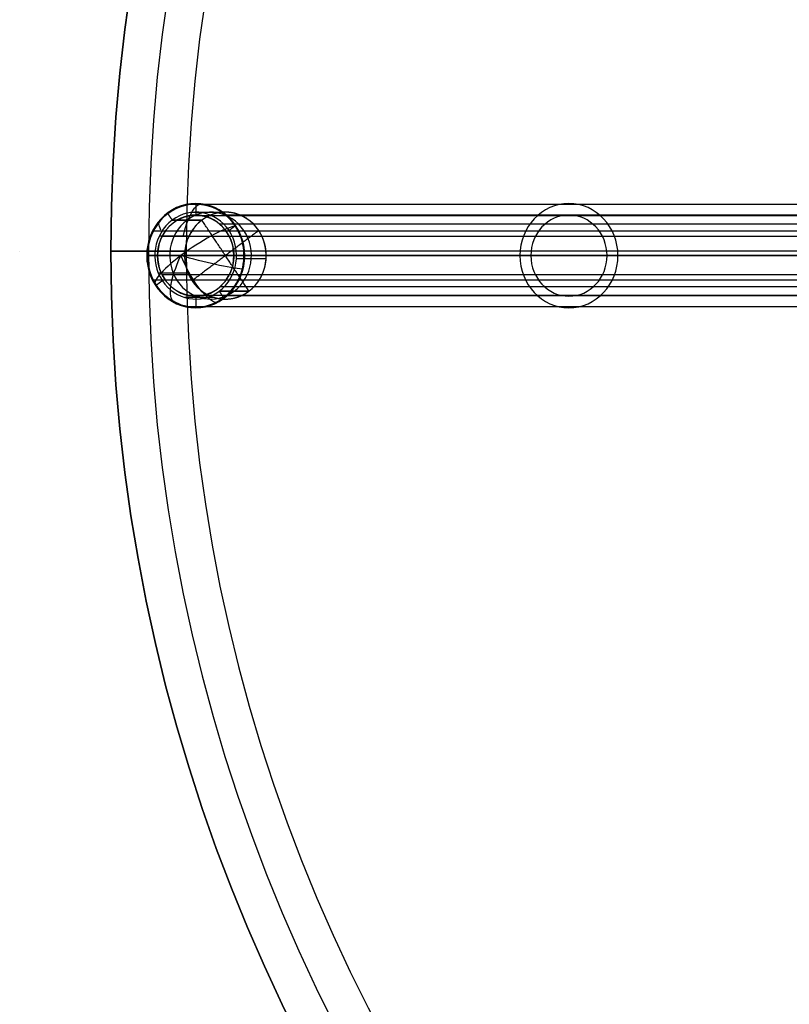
# Model space of a CAD drawing. Header units: millimetres. Extents: x -280 to 335, y -299 to 301.
# Tile 2 of 11: x -280 to -147, y -129 to 41. Entities that reach past the tile are written whole.
import ezdxf

# ---------------------------------------------------------------- set-up
doc = ezdxf.new("R2010")
doc.units = ezdxf.units.MM
doc.header["$MEASUREMENT"] = 0
doc.layers.add('Soround legs', color=7, linetype='Continuous', true_color=0x616161)
doc.layers.add('Sorund table top', color=7, linetype='Continuous', true_color=0x6d9c84)

msp = doc.modelspace()

# ---------------------------------------------------------------- linework, layer by layer
at = {"layer": 'Soround legs', "extrusion": (0.34202, -2.498e-16, 0.939693)}
for radius, start, end in [(8.87, 305.249, 125.249), (8.87, 305.249, 125.249), (7.5, 215.249, 35.249), (7.5, 215.249, 35.249), (7.5, 35.249, 215.249), (7.5, 35.249, 215.249)]:
    msp.add_arc((-0.18, 237.41, -78.4), radius, start, end, dxfattribs=at)
at = {"layer": 'Soround legs', "extrusion": (0.34202, -8.6111e-17, 0.939693)}
msp.add_arc((-0.18, 237.41, -78.4), 9, 270, 90, dxfattribs=at)
msp.add_arc((-0.18, 237.41, -78.4), 9, 270, 90, dxfattribs=at)
at = {"layer": 'Soround legs', "extrusion": (0.937257, -0.07195, -0.341134)}
msp.add_arc((-19.27, -76.42, -236.78), 9, 291.1141, 348.9058, dxfattribs=at)
at = {"layer": 'Soround legs', "extrusion": (0.34202, 0, 0.939693)}
for centre, radius, start, end in [((-0.18, 237.41, 109.99), 9, 270, 90), ((-0.18, 237.41, -70.9), 7.5, 215.249, 35.249), ((-0.18, 237.41, 109.99), 7, 270, 90), ((-0.18, 237.41, -70.9), 7.5, 35.249, 215.249), ((-0.18, 237.41, 109.99), 9, 90, 270), ((-0.18, 237.41, 109.99), 7, 90, 270)]:
    msp.add_arc(centre, radius, start, end, dxfattribs=at)
at = {"layer": 'Soround legs', "extrusion": (0.34202, -7.72898e-17, 0.939693)}
msp.add_arc((-0.18, 237.41, -78.4), 7, 270, 90, dxfattribs=at)
at = {"layer": 'Soround legs', "extrusion": (0.34202, -4.16334e-16, 0.939693)}
msp.add_arc((-0.18, 237.41, -63.4), 7.5, 215.249, 35.249, dxfattribs=at)
at = {"layer": 'Soround legs', "extrusion": (0.646853, 0.725363, -0.235435)}
msp.add_arc((186.01, -30.42, -163.56), 9, 330.0176, 5.1952, dxfattribs=at)
at = {"layer": 'Soround legs', "extrusion": (0.34202, -2.22045e-16, 0.939693)}
for centre, radius, start, end in [((-0.18, 237.41, -63.4), 7.5, 35.249, 215.249), ((-0.18, 237.41, -78.4), 8.87, 125.249, 305.249), ((-0.18, 237.41, -78.4), 8.87, 125.249, 305.249)]:
    msp.add_arc(centre, radius, start, end, dxfattribs=at)
at = {"layer": 'Soround legs', "extrusion": (-0.542326, 0.816651, 0.197391)}
for start, end in [(206.148, 286.5539), (206.148, 286.5539), (286.5539, 6.9598), (286.5539, 6.9598)]:
    msp.add_arc((207.85, -18.44, 136.87), 9, start, end, dxfattribs=at)
at = {"layer": 'Soround legs', "extrusion": (0.34202, -7.70957e-17, 0.939693)}
msp.add_arc((-0.18, 237.41, -78.4), 9, 90, 270, dxfattribs=at)
msp.add_arc((-0.18, 237.41, -78.4), 9, 90, 270, dxfattribs=at)
at = {"layer": 'Soround legs', "extrusion": (-0.116538, 0.99228, 0.042417)}
msp.add_arc((247.71, 7.71, 29.27), 9, 357.7002, 10.2636, dxfattribs=at)
at = {"layer": 'Soround legs', "extrusion": (0.34202, -9.39718e-17, 0.939693)}
msp.add_arc((-0.18, 237.41, -78.4), 7, 90, 270, dxfattribs=at)
at = {"layer": 'Soround legs', "extrusion": (0.840039, -0.448164, -0.305749)}
msp.add_arc((-117.55, -58.74, -212.15), 9, 180.3297, 260.7356, dxfattribs=at)
at = {"layer": 'Soround legs', "extrusion": (0.858458, 0.406721, -0.312453)}
msp.add_arc((106.62, -61.95, -216.96), 9, 198.0147, 278.4206, dxfattribs=at)
at = {"layer": 'Soround legs', "extrusion": (0.249161, 0.964207, -0.090687)}
msp.add_arc((241.42, 3.23, -63.12), 9, 208.9322, 289.3381, dxfattribs=at)
at = {"layer": 'Soround legs'}
for points in [[(-122.69, 8.65, 362.19), (-187.12, 8.65, 185.16), (-251.56, 8.65, 8.13)], [(-249.91, 8.82, 7.53), (-249.91, 7.82, 7.53), (-249.91, 6.82, 7.53)], [(-254.72, 7.07, 9.28), (-254.35, 6.51, 9.15), (-253.97, 5.95, 9.01)], [(-245.65, 7.26, 21.94), (-248.22, 7.26, 14.9), (-250.78, 7.26, 7.85)], [(-253.97, 5.95, 9.01), (-251.41, 5.95, 16.06), (-248.84, 5.95, 23.11)], [(-248.84, 5.95, 23.11), (-251.41, 5.95, 16.06), (-253.97, 5.95, 9.01)], [(-122.32, 6.69, 362.06), (-186.76, 6.69, 185.03), (-251.19, 6.69, 8)], [(-240.71, -6.3, 20.15), (-244.78, -0.18, 21.63), (-248.84, 5.95, 23.11)], [(-116.87, 5.23, 360.07), (-181.3, 5.23, 183.04), (-245.73, 5.23, 6.01)], [(-239.93, 5.26, 19.86), (-242.49, 5.26, 12.81), (-245.06, 5.26, 5.77)], [(-115.68, 6.78, 359.64), (-180.11, 6.78, 182.61), (-244.54, 6.78, 5.58)], [(-128.5, 4.06, 364.3), (-192.93, 4.06, 187.28), (-257.37, 4.06, 10.25)], [(-239.02, 4.15, 19.53), (-244.78, -0.18, 21.63), (-250.53, -4.51, 23.72)], [(-243.1, 4.94, 5.05), (-243.62, 4.55, 5.24), (-244.15, 4.15, 5.44)], [(-251.08, 3.18, 23.92), (-253.64, 3.18, 16.87), (-256.21, 3.18, 9.82)], [(-126.84, 3.12, 363.7), (-191.27, 3.12, 186.67), (-255.71, 3.12, 9.64)], [(-258.36, -0.18, 10.61), (-257.42, -0.18, 10.27), (-256.48, -0.18, 9.93)], [(-258.36, -0.18, 10.61), (-193.93, -0.18, 187.64), (-129.5, -0.18, 364.67)], [(-129.5, -0.18, 364.67), (-193.93, -0.18, 187.64), (-258.36, -0.18, 10.61)], [(-127.62, -0.18, 363.98), (-192.05, -0.18, 186.95), (-256.48, -0.18, 9.93)], [(-256.48, -0.18, 9.93), (-192.05, -0.18, 186.95), (-127.62, -0.18, 363.98)], [(-243.33, -0.18, 5.14), (-242.39, -0.18, 4.79), (-241.45, -0.18, 4.45)], [(-243.33, -0.18, 5.14), (-178.9, -0.18, 182.17), (-114.46, -0.18, 359.2)], [(-114.46, -0.18, 359.2), (-178.9, -0.18, 182.17), (-243.33, -0.18, 5.14)], [(-237.75, -0.72, 19.07), (-240.31, -0.72, 12.02), (-242.88, -0.72, 4.97)], [(-112.58, -0.18, 358.51), (-177.02, -0.18, 181.48), (-241.45, -0.18, 4.45)], [(-241.45, -0.18, 4.45), (-177.02, -0.18, 181.48), (-112.58, -0.18, 358.51)], [(-251.22, -3.23, 23.97), (-253.78, -3.23, 16.92), (-256.35, -3.23, 9.87)], [(-128.5, -4.42, 364.3), (-192.93, -4.42, 187.28), (-257.37, -4.42, 10.25)], [(-255.66, -4.51, 9.63), (-256.19, -4.9, 9.82), (-256.72, -5.3, 10.01)], [(-126.84, -3.48, 363.7), (-191.27, -3.48, 186.67), (-255.71, -3.48, 9.64)], [(-240.71, -6.3, 20.15), (-243.27, -6.3, 13.1), (-245.84, -6.3, 6.05)], [(-245.84, -6.3, 6.05), (-245.47, -6.87, 5.92), (-245.09, -7.43, 5.78)], [(-245.84, -6.3, 6.05), (-243.27, -6.3, 13.1), (-240.71, -6.3, 20.15)], [(-116.87, -5.59, 360.07), (-181.3, -5.59, 183.04), (-245.73, -5.59, 6.01)], [(-246.65, -7.41, 22.31), (-249.21, -7.41, 15.26), (-251.78, -7.41, 8.21)], [(-122.32, -7.04, 362.06), (-186.76, -7.04, 185.03), (-251.19, -7.04, 8)], [(-249.91, -7.18, 7.53), (-249.91, -8.18, 7.53), (-249.91, -9.18, 7.53)], [(-115.68, -7.14, 359.64), (-180.11, -7.14, 182.61), (-244.54, -7.14, 5.58)], [(-122.69, -9.01, 362.19), (-187.12, -9.01, 185.16), (-251.56, -9.01, 8.13)]]:
    msp.add_open_spline(points, degree=2, dxfattribs=at)
for points, knots in [([(-256.48, -0.18, 9.93), (-256.48, 0.51, 9.93), (-256.36, 1.19, 9.88), (-256.23, 1.86, 9.83), (-255.98, 2.5, 9.74), (-255.74, 3.14, 9.65), (-255.38, 3.71, 9.52), (-255.02, 4.28, 9.39), (-254.1, 5.26, 9.06), (-253.56, 5.64, 8.86), (-253.02, 6.02, 8.67), (-252.42, 6.29, 8.45), (-251.83, 6.55, 8.23), (-251.19, 6.69, 8), (-250.55, 6.82, 7.77), (-249.26, 6.82, 7.3), (-248.62, 6.69, 7.06), (-247.99, 6.55, 6.83), (-246.79, 6.02, 6.4), (-245.71, 5.26, 6), (-244.8, 4.28, 5.67), (-244.08, 3.14, 5.41), (-243.58, 1.86, 5.23), (-243.46, 1.19, 5.18), (-243.33, 0.51, 5.14), (-243.33, -0.18, 5.14)], [1, 1, 1, 1.0625, 1.0625, 1.125, 1.125, 1.1875, 1.1875, 1.25, 1.3125, 1.3125, 1.375, 1.375, 1.4375, 1.4375, 1.5, 1.5625, 1.5625, 1.625, 1.6875, 1.75, 1.8125, 1.875, 1.9375, 1.9375, 2, 2, 2]), ([(-240.71, -6.3, 20.15), (-240.14, -5.88, 19.94), (-239.66, -5.34, 19.77), (-239.19, -4.81, 19.59), (-238.82, -4.18, 19.46), (-238.45, -3.56, 19.32), (-238.2, -2.87, 19.23), (-237.95, -2.18, 19.14), (-237.71, -0.72, 19.06), (-237.73, 0.02, 19.06), (-237.75, 0.76, 19.07), (-237.9, 1.48, 19.12), (-238.06, 2.2, 19.18), (-238.34, 2.87, 19.28), (-238.62, 3.55, 19.39), (-239.42, 4.75, 19.68), (-239.93, 5.26, 19.86), (-240.43, 5.77, 20.04), (-241.6, 6.56, 20.47), (-242.9, 7.09, 20.94), (-244.27, 7.34, 21.44), (-245.66, 7.3, 21.95), (-247.01, 6.97, 22.44), (-248.28, 6.37, 22.9), (-248.84, 5.95, 23.11)], [0, 0, 0, 0.0625, 0.0625, 0.125, 0.125, 0.1875, 0.1875, 0.25, 0.3125, 0.3125, 0.375, 0.375, 0.4375, 0.4375, 0.5, 0.5625, 0.5625, 0.625, 0.6875, 0.75, 0.8125, 0.875, 0.9375, 1, 1, 1]), ([(-248.84, 5.95, 23.11), (-249.41, 5.52, 23.31), (-250.37, 4.45, 23.66), (-251.11, 3.2, 23.93), (-251.61, 1.82, 24.11), (-251.84, 0.36, 24.2), (-251.8, -1.11, 24.18), (-251.5, -2.55, 24.07), (-250.93, -3.9, 23.87), (-250.13, -5.11, 23.58), (-249.12, -6.13, 23.21), (-247.95, -6.92, 22.78), (-246.65, -7.45, 22.31), (-245.29, -7.7, 21.81), (-243.9, -7.66, 21.31), (-242.54, -7.33, 20.81), (-241.91, -7.03, 20.58), (-241.28, -6.73, 20.35), (-240.71, -6.3, 20.15)], [1, 1, 1, 1.0625, 1.125, 1.1875, 1.25, 1.3125, 1.375, 1.4375, 1.5, 1.5625, 1.625, 1.6875, 1.75, 1.8125, 1.875, 1.9375, 1.9375, 2, 2, 2]), ([(-243.33, -0.18, 5.14), (-243.33, -0.87, 5.14), (-243.58, -2.22, 5.23), (-244.08, -3.49, 5.41), (-244.8, -4.64, 5.67), (-245.71, -5.62, 6), (-246.79, -6.38, 6.4), (-247.99, -6.91, 6.83), (-249.26, -7.18, 7.3), (-250.55, -7.18, 7.77), (-251.19, -7.04, 8), (-251.83, -6.91, 8.23), (-253.02, -6.38, 8.67), (-254.1, -5.62, 9.06), (-255.02, -4.64, 9.39), (-255.74, -3.49, 9.65), (-256.23, -2.22, 9.83), (-256.36, -1.54, 9.88), (-256.48, -0.87, 9.93), (-256.48, -0.18, 9.93)], [0, 0, 0, 0.0625, 0.125, 0.1875, 0.25, 0.3125, 0.375, 0.4375, 0.5, 0.5625, 0.5625, 0.625, 0.6875, 0.75, 0.8125, 0.875, 0.9375, 0.9375, 1, 1, 1])]:
    msp.add_open_spline(points, degree=2, knots=knots, dxfattribs=at)
at = {"layer": 'Sorund table top'}
msp.add_line((-280.29, 0.58, 425.71), (-280.29, 0.58, 420.71), dxfattribs=at)
msp.add_circle((35.45, 0.62, 422.73), 300, dxfattribs=at)
for centre, radius, start, end in [((35.45, 0.62, 428.73), 300, 0, 180), ((35.45, 0.62, 428.73), 300, 0, 180), ((35.45, 0.62, 422.73), 300, 0, 180), ((35.45, 0.62, 422.73), 300, 0, 180), ((35.45, 0.62, 422.73), 300, 0, 180), ((35.45, 0.62, 428.73), 300, 0, 180), ((35.45, 0.62, 428.73), 300, 0, 180), ((35.45, 0.62, 422.73), 300, 0, 180), ((35.45, 0.62, 425.73), 300, 0, 180), ((35.45, 0.62, 435.23), 293.5, 0, 180), ((35.45, 0.62, 441.73), 287, 0, 180), ((35.45, 0.62, 441.73), 287, 0, 180), ((35.45, 0.62, 441.73), 287, 360, 180), ((35.45, 0.62, 441.73), 287, 0, 180), ((35.45, 0.62, 428.73), 300, 180, 0), ((35.45, 0.62, 428.73), 300, 180, 0), ((35.45, 0.62, 422.73), 300, 180, 0), ((35.45, 0.62, 422.73), 300, 180, 0), ((35.45, 0.62, 428.73), 300, 180, 0), ((35.45, 0.62, 422.73), 300, 180, 0), ((35.45, 0.62, 428.73), 300, 180, 0), ((35.45, 0.62, 422.73), 300, 180, 0), ((35.45, 0.62, 425.73), 300, 180, 0), ((35.45, 0.62, 435.23), 293.5, 180, 0), ((35.45, 0.62, 441.73), 287, 180, 360), ((35.45, 0.62, 441.73), 287, 180, 360), ((35.45, 0.62, 441.73), 287, 180, 360), ((35.45, 0.62, 441.73), 287, 180, 360)]:
    msp.add_arc(centre, radius, start, end, dxfattribs=at)
for points in [[(-251.55, 0.62, 441.73), (-258.05, 0.62, 435.23), (-264.55, 0.62, 428.73)], [(-147.43, 0.62, 422.73), (-205.99, 0.62, 422.73), (-264.55, 0.62, 422.73)], [(-264.55, 0.62, 428.73), (-258.05, 0.62, 435.23), (-251.55, 0.62, 441.73)], [(-264.55, 0.62, 422.73), (-264.55, 0.62, 425.73), (-264.55, 0.62, 428.73)], [(-264.55, 0.62, 428.73), (-264.55, 0.62, 425.73), (-264.55, 0.62, 422.73)], [(322.45, 0.62, 441.73), (35.45, 0.62, 441.73), (-251.55, 0.62, 441.73)]]:
    msp.add_open_spline(points, degree=2, dxfattribs=at)

doc.saveas('drawing.dxf')
